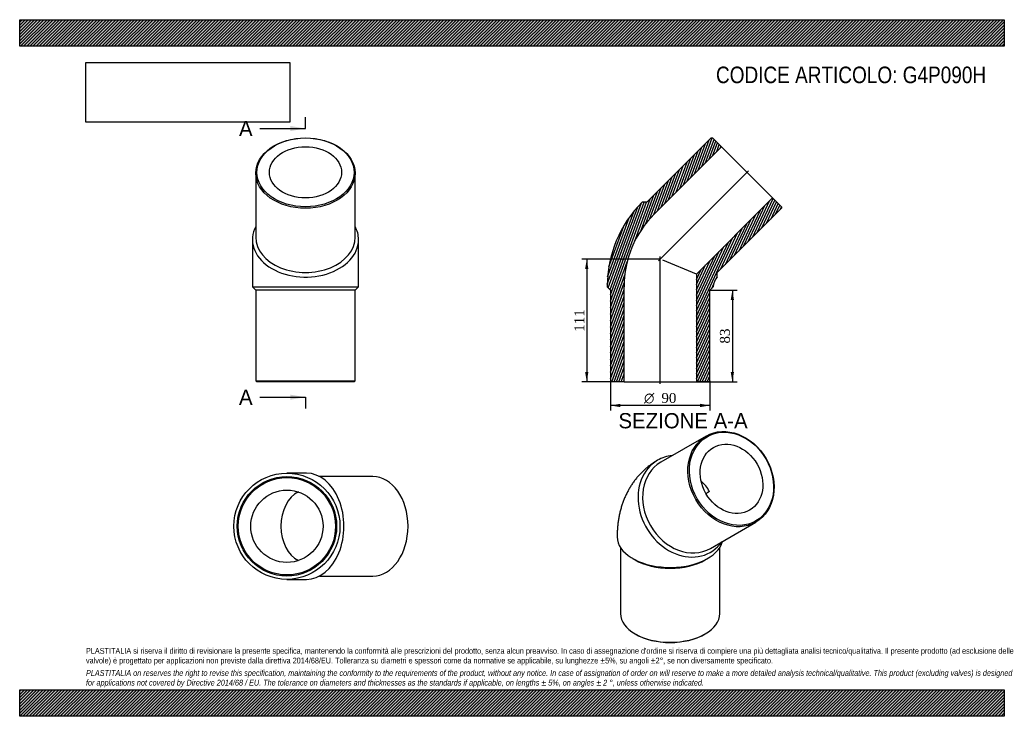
# Model space of a CAD drawing. Header units: millimetres. Extents: x 0 to 891, y 0 to 630.
import ezdxf
from ezdxf.enums import TextEntityAlignment as Align
from ezdxf.lldxf.tags import DXFTag

# ---------------------------------------------------------------- set-up
doc = ezdxf.new("R2010")
doc.units = ezdxf.units.MM
doc.header["$LTSCALE"] = 3
for name, color, linetype in [('Default', 7, 'Continuous'), ('DV4_Default', 7, 'Continuous'), ('G4P090H', 7, 'Continuous')]:
    doc.layers.add(name, color=color, linetype=linetype)
doc.styles.add('SEACAD_Solid_Edge_ANSI', font='seans.ttf')
doc.styles.add('SEACAD_Solid_Edge_ANSI1_Symbols', font='semeca1.ttf')
doc.styles.add('SEACAD_Times_New_Roman', font='times.ttf')
tags = doc.linetypes.add('CENTER2', pattern=[28.575, 19.05, -3.175, 3.175, -3.175]).pattern_tags.tags
tags[10:11] = [DXFTag(74, 4), DXFTag(75, 0), DXFTag(340, '0'), DXFTag(46, 0.0), DXFTag(50, 0.0), DXFTag(44, 0.0), DXFTag(45, 0.0)]
tags[8:9] = [DXFTag(74, 4), DXFTag(75, 0), DXFTag(340, '0'), DXFTag(46, 0.0), DXFTag(50, 0.0), DXFTag(44, 0.0), DXFTag(45, 0.0)]
tags[6:7] = [DXFTag(74, 4), DXFTag(75, 0), DXFTag(340, '0'), DXFTag(46, 0.0), DXFTag(50, 0.0), DXFTag(44, 0.0), DXFTag(45, 0.0)]
tags[4:5] = [DXFTag(74, 4), DXFTag(75, 0), DXFTag(340, '0'), DXFTag(46, 0.0), DXFTag(50, 0.0), DXFTag(44, 0.0), DXFTag(45, 0.0)]
doc.dimstyles.new('ANSImm', dxfattribs={"dimtxt": 9, "dimasz": 9, "dimexe": 4.5, "dimexo": 0, "dimgap": 2.25, "dimtad": 1, "dimdsep": 46, "dimtxsty": 'SEACAD_Times_New_Roman', "dimblk1": '_SE_FILLED', "dimblk2": '_SE_FILLED', "dimsah": 1, "dimcen": 4.5, "dimazin": 0, "dimtfac": 0.85, "dimtdec": 3, "dimtofl": 0, "dimtmove": 0, "dimatfit": 3, "dimfxl": 1, "dimarcsym": 0})
picture_1 = doc.add_image_def('image1.jpg', size_in_pixel=(4302, 1260))

# ---------------------------------------------------------------- blocks, each defined once
blk = doc.blocks.new('SE')
at = {"layer": 'G4P090H', "color": 7, "linetype": 'Continuous'}
for p, q in [((621.13, 253.46), (580.13, 229.79)), ((625.13, 151.85), (666.13, 175.52)), ((543.63, 152.68), (543.63, 92.92)), ((633.63, 92.92), (633.63, 152.68)), ((554.69, 142.73), (556.81, 141.51)), ((620.45, 141.51), (622.57, 142.73)), ((556.81, 74.55), (557.51, 74.14)), ((619.74, 74.14), (620.45, 74.55))]:
    blk.add_line(p, q, dxfattribs=at)
blk.add_arc((646.37, 165.62), 43.7, 120.41545, 125.27217, dxfattribs=at)
for centre, major_axis in [((643.63, 214.49), (22.5, -38.97)), ((644.13, 214.78), (-22, 38.11)), ((644.13, 214.78), (16.35, -28.32))]:
    blk.add_ellipse(centre, major_axis=major_axis, ratio=0.816497, dxfattribs=at)
for centre, major_axis, ratio, start_param, end_param in [((601.13, 189.96), (-24, 41.57), 0.816497, 5.927764, 6.283185), ((601.13, 189.96), (-24, 41.57), 0.816497, 0, 3.497014), ((602.63, 190.82), (22.5, -38.97), 0.816497, 3.141593, 6.283185), ((601.13, 189.96), (16.35, -28.32), 0.816497, 1.570796, 1.94763), ((588.63, 162.33), (48, 0), 0.57735, 3.141593, 6.132922), ((588.63, 159.88), (-45, 0), 0.57735, 0.785398, 2.356195), ((588.63, 92.92), (45, 0), 0.57735, 3.141593, 6.283185), ((588.63, 92.11), (-44, 0), 0.57735, 0.785398, 2.356195)]:
    blk.add_ellipse(centre, major_axis=major_axis, ratio=ratio, start_param=start_param, end_param=end_param, dxfattribs=at)
blk.add_open_spline([(577.13, 231.52), (576.09, 230.91), (574.33, 229.86), (571.51, 227.94), (568.83, 225.92), (566.23, 223.75), (563.75, 221.47), (561.38, 219.06), (559.12, 216.54), (556.98, 213.9), (554.96, 211.15), (553.07, 208.3), (551.29, 205.35), (549.65, 202.29), (548.13, 199.14), (546.75, 195.89), (545.5, 192.55), (544.39, 189.12), (543.41, 185.59), (542.58, 181.98), (541.88, 178.29), (541.34, 174.52), (540.94, 170.67), (540.7, 166.83), (540.63, 163.95), (540.63, 162.55), (540.63, 162.33)], degree=3, knots=[0, 0, 0, 0, 0.03982, 0.080903, 0.121946, 0.162986, 0.20406, 0.245207, 0.286465, 0.327875, 0.36948, 0.411321, 0.453444, 0.495893, 0.538713, 0.581949, 0.625641, 0.669828, 0.714542, 0.759806, 0.805632, 0.852018, 0.898946, 0.94638, 0.992768, 1, 1, 1, 1], dxfattribs=at)
blk = doc.blocks.new('SE1')
at = {"layer": 'G4P090H', "color": 7, "linetype": 'Continuous'}
for p, q in [((213.62, 491.23), (213.62, 433.25)), ((303.62, 433.25), (303.62, 491.23)), ((210.62, 431.13), (210.62, 388.45)), ((306.62, 388.45), (306.62, 431.13)), ((210.62, 388.45), (306.62, 388.45)), ((210.62, 388.45), (213.62, 385.45)), ((303.62, 385.45), (213.62, 385.45)), ((213.62, 385.45), (213.62, 303.45)), ((303.62, 385.45), (306.62, 388.45)), ((303.62, 303.45), (303.62, 385.45)), ((213.62, 303.45), (303.62, 303.45)), ((213.62, 303.45), (214.62, 302.45)), ((302.62, 302.45), (303.62, 303.45)), ((302.62, 302.45), (214.62, 302.45))]:
    blk.add_line(p, q, dxfattribs=at)
for centre, major_axis in [((258.62, 491.23), (-45, 0)), ((258.62, 491.94), (-44, 0)), ((258.62, 491.94), (32.7, 0))]:
    blk.add_ellipse(centre, major_axis=major_axis, ratio=0.707107, dxfattribs=at)
for centre, major_axis, start_param, end_param in [((258.62, 431.13), (48, 0), 2.786171, 6.283185), ((258.62, 431.13), (48, 0), 0, 0.355421), ((258.62, 433.25), (-45, 0), 0, 3.141593)]:
    blk.add_ellipse(centre, major_axis=major_axis, ratio=0.707107, start_param=start_param, end_param=end_param, dxfattribs=at)
blk = doc.blocks.new('SE2')
at = {"layer": 'G4P090H', "color": 7, "linetype": 'Continuous'}
for p, q in [((259.49, 219.86), (241.81, 219.86)), ((319.59, 216.86), (271.3, 216.86)), ((271.3, 126.86), (319.59, 126.86)), ((241.81, 123.86), (259.49, 123.86))]:
    blk.add_line(p, q, dxfattribs=at)
for radius in [48, 45, 44, 32.7]:
    blk.add_circle((241.81, 171.86), radius, dxfattribs=at)
for centre, major_axis, start_param, end_param in [((259.49, 171.86), (0, -48), 0, 3.141593), ((319.59, 171.86), (0, 45), 3.141593, 6.283185), ((259.49, 171.86), (0, -32.7), 3.463817, 5.960961)]:
    blk.add_ellipse(centre, major_axis=major_axis, ratio=0.707107, start_param=start_param, end_param=end_param, dxfattribs=at)
blk = doc.blocks.new('SE4')
at = {"color": 7, "linetype": 'Continuous', "style": 'SEACAD_Solid_Edge_ANSI'}
blk.add_text('A', height=13.8, dxfattribs=at).set_placement((198.45, 538.48), align=Align.TOP_LEFT)
blk = doc.blocks.new('SE5')
at = {"color": 7, "linetype": 'Continuous', "style": 'SEACAD_Solid_Edge_ANSI'}
blk.add_text('A', height=13.8, dxfattribs=at).set_placement((198.45, 295.48), align=Align.TOP_LEFT)
blk = doc.blocks.new('SEANNOT_GROUP')
at = {"linetype": 'Continuous'}
blk.add_hatch(color=7, dxfattribs=at).paths.add_polyline_path([(244.82, 529.28), (258.62, 531.58), (244.82, 533.88)])
at = {"color": 7, "linetype": 'Continuous'}
blk.add_lwpolyline([(217.22, 531.58), (258.62, 531.58)], dxfattribs=at)
blk = doc.blocks.new('SEANNOT_GROUP1')
at = {"linetype": 'Continuous'}
blk.add_hatch(color=7, dxfattribs=at).paths.add_polyline_path([(244.82, 286.28), (258.62, 288.58), (244.82, 290.88)])
at = {"color": 7, "linetype": 'Continuous'}
blk.add_lwpolyline([(217.22, 288.58), (258.62, 288.58)], dxfattribs=at)
blk = doc.blocks.new('SE3')
at = {"layer": 'Default', "color": 7, "linetype": 'CENTER2'}
for p, q in [((258.62, 531.58), (258.62, 541.93)), ((258.62, 288.58), (258.62, 278.23))]:
    blk.add_line(p, q, dxfattribs=at)
at = {"layer": 'Default', "color": 7, "linetype": 'CENTER2', "const_width": 0.0001}
blk.add_lwpolyline([(258.62, 531.58), (258.62, 288.58)], dxfattribs=at)
at = {"layer": 'Default'}
for name in ['SE4', 'SEANNOT_GROUP', 'SE5', 'SEANNOT_GROUP1']:
    blk.add_blockref(name, (0, 0), dxfattribs=at)
blk = doc.blocks.new('SE6')
at = {"layer": 'G4P090H', "linetype": 'Continuous'}
h = blk.add_hatch(dxfattribs=at)
h.set_pattern_fill('LINE', scale=0.62992, angle=70, style=0)
edge = h.paths.add_edge_path()
edge.add_line((625.63, 523.05), (567.64, 465.07))
edge.add_line((567.64, 465.07), (563.4, 465.07))
edge.add_arc((640.02, 388.45), 108.36, 135, 180)
edge.add_line((531.66, 388.45), (534.66, 385.45))
edge.add_line((534.66, 385.45), (534.66, 303.45))
edge.add_line((534.66, 303.45), (535.66, 302.45))
edge.add_line((535.66, 302.45), (546.96, 302.45))
edge.add_line((546.96, 302.45), (546.96, 388.45))
edge.add_arc((640.02, 388.45), 93.06, 135, 180, ccw=False)
edge.add_line((574.22, 454.25), (635.03, 515.06))
edge.add_line((635.03, 515.06), (627.04, 523.05))
edge.add_line((627.04, 523.05), (625.63, 523.05))
h = blk.add_hatch(dxfattribs=at)
h.set_pattern_fill('LINE', scale=0.62992, angle=65, style=0)
edge = h.paths.add_edge_path()
edge.add_line((631.28, 401.43), (689.27, 459.41))
edge.add_line((689.27, 459.41), (689.27, 460.82))
edge.add_line((689.27, 460.82), (681.28, 468.82))
edge.add_line((681.28, 468.82), (612.36, 399.9))
edge.add_line((612.36, 399.9), (612.36, 302.45))
edge.add_line((612.36, 302.45), (623.66, 302.45))
edge.add_line((623.66, 302.45), (624.66, 303.45))
edge.add_line((624.66, 303.45), (624.66, 385.45))
edge.add_line((624.66, 385.45), (627.66, 388.45))
edge.add_arc((640.02, 388.45), 12.36, 135, 180, ccw=False)
edge.add_line((631.28, 397.19), (631.28, 401.43))
at = {"layer": 'DV4_Default', "color": 7, "linetype": 'CENTER2'}
for p, q in [((578.06, 411.84), (659.39, 493.17)), ((579.66, 300.7), (579.66, 415.77))]:
    blk.add_line(p, q, dxfattribs=at)
at = {"layer": 'G4P090H', "color": 7, "linetype": 'Continuous'}
for p, q in [((625.63, 523.05), (567.64, 465.07)), ((625.63, 523.05), (627.04, 523.05)), ((635.03, 515.06), (627.04, 523.05)), ((574.22, 454.25), (635.03, 515.06)), ((635.03, 515.06), (681.28, 468.82)), ((567.64, 465.07), (563.4, 465.07)), ((681.28, 468.82), (612.36, 399.9)), ((689.27, 460.82), (681.28, 468.82)), ((631.28, 401.43), (689.27, 459.41)), ((689.27, 460.82), (689.27, 459.41)), ((612.36, 399.9), (582.05, 412.46)), ((631.28, 397.19), (631.28, 401.43)), ((612.36, 399.9), (612.36, 302.45)), ((531.66, 388.45), (534.66, 385.45)), ((534.66, 385.45), (534.66, 303.45)), ((546.96, 302.45), (546.96, 388.45)), ((624.66, 385.45), (627.66, 388.45)), ((624.66, 303.45), (624.66, 385.45)), ((535.66, 302.45), (534.66, 303.45)), ((624.66, 303.45), (623.66, 302.45)), ((546.96, 302.45), (535.66, 302.45)), ((546.96, 302.45), (612.36, 302.45)), ((623.66, 302.45), (612.36, 302.45))]:
    blk.add_line(p, q, dxfattribs=at)
for radius in [108.36, 93.06, 12.36]:
    blk.add_arc((640.02, 388.45), radius, 135, 180, dxfattribs=at)
blk = doc.blocks.new('DMBLK9')
at = {"layer": 'Default', "linetype": 'Continuous'}
for points in [[(646.4, 376.45), (644.9, 385.45), (643.4, 376.45)], [(646.4, 311.45), (643.4, 311.45), (644.9, 302.45)]]:
    blk.add_hatch(color=7, dxfattribs=at).paths.add_polyline_path(points)
at = {"layer": 'Default', "color": 7, "linetype": 'Continuous'}
for p, q in [((624.66, 385.45), (649.4, 385.45)), ((644.9, 385.45), (644.9, 302.45)), ((612.36, 302.45), (649.4, 302.45))]:
    blk.add_line(p, q, dxfattribs=at)
at = {"layer": 'Default', "color": 7, "linetype": 'Continuous', "style": 'SEACAD_Times_New_Roman'}
blk.add_text('83', height=9, rotation=90, dxfattribs=at).set_placement((633.65, 337.12), align=Align.TOP_LEFT)
blk = doc.blocks.new('_SE_FILLED')
at = {"color": 0}
blk.add_line((0, 0), (-1, 0), dxfattribs=at)
blk.add_solid([(0, 0), (-1, -0.1665), (-1, 0.1665), (0, 0)], dxfattribs=at)
blk = doc.blocks.new('GDimGGroup')
at = {"layer": 'Default', "linetype": 'Continuous'}
for points in [[(543.66, 279.63), (543.66, 282.63), (534.66, 281.13)], [(615.66, 279.63), (624.66, 281.13), (615.66, 282.63)]]:
    blk.add_hatch(color=7, dxfattribs=at).paths.add_polyline_path(points)
at = {"layer": 'Default', "color": 7, "linetype": 'Continuous'}
for p, q in [((534.66, 303.45), (534.66, 276.63)), ((624.66, 303.45), (624.66, 276.63)), ((624.66, 281.13), (534.66, 281.13))]:
    blk.add_line(p, q, dxfattribs=at)
for s, style, p in [('O', 'SEACAD_Solid_Edge_ANSI1_Symbols', (565.01, 292.38)), ('90', 'SEACAD_Times_New_Roman', (580.67, 292.38))]:
    blk.add_text(s, height=9, dxfattribs=dict(at, style=style)).set_placement(p, align=Align.TOP_LEFT)
blk = doc.blocks.new('DMBLK10')
at = {"layer": 'Default', "linetype": 'Continuous'}
for points in [[(511.66, 404.45), (514.66, 404.45), (513.16, 413.45)], [(511.66, 311.45), (513.16, 302.45), (514.66, 311.45)]]:
    blk.add_hatch(color=7, dxfattribs=at).paths.add_polyline_path(points)
at = {"layer": 'Default', "color": 7, "linetype": 'Continuous'}
for p, q in [((579.66, 413.45), (508.66, 413.45)), ((513.16, 413.45), (513.16, 302.45)), ((546.96, 302.45), (508.66, 302.45))]:
    blk.add_line(p, q, dxfattribs=at)
at = {"layer": 'Default', "color": 7, "linetype": 'Continuous', "style": 'SEACAD_Times_New_Roman'}
blk.add_text('111', height=9, rotation=90, dxfattribs=at).set_placement((501.91, 347.71), align=Align.TOP_LEFT)

msp = doc.modelspace()

# ---------------------------------------------------------------- hatches: boundary and pattern name
at = {"layer": 'Default', "linetype": 'Continuous'}
h = msp.add_hatch(dxfattribs=at)
h.set_pattern_fill('LINE', scale=0.629921, angle=45, style=0)
h.paths.add_polyline_path([(891, 606), (891, 630), (0, 630), (0, 606)])
for points in [[(891, 606), (891, 630), (0, 630), (0, 606)], [(891, 0), (891, 24), (0, 24), (0, 0)]]:
    msp.add_hatch(color=7, dxfattribs=at).paths.add_polyline_path(points)
h = msp.add_hatch(dxfattribs=at)
h.set_pattern_fill('LINE', scale=0.62992, angle=45, style=0)
h.paths.add_polyline_path([(891, 0), (891, 24), (0, 24), (0, 0)])

# ---------------------------------------------------------------- linework, layer by layer
at = {"layer": 'Default', "color": 7, "linetype": 'Continuous'}
for p, q in [((0, 630), (891, 630)), ((0, 606), (0, 630)), ((891, 630), (891, 606)), ((891, 606), (0, 606)), ((0, 24), (891, 24)), ((0, 0), (0, 24)), ((891, 24), (891, 0)), ((891, 0), (0, 0))]:
    msp.add_line(p, q, dxfattribs=at)

# ---------------------------------------------------------------- block references
at = {"layer": 'Default'}
for name in ['SE3', 'SE1', 'SE6', 'GDimGGroup', 'SE', 'SE2']:
    msp.add_blockref(name, (0, 0), dxfattribs=at)

# ---------------------------------------------------------------- texts
at = {"layer": 'Default', "color": 7, "linetype": 'Continuous', "style": 'SEACAD_Solid_Edge_ANSI'}
msp.add_text('SEZIONE A-A', height=13.8, dxfattribs=at).set_placement((541.851, 274.234), align=Align.TOP_LEFT)
at = {"layer": 'Default', "attachment_point": 1}
for s, insert, char_height, width in [('{\\fArial Narrow|b0||i0||c0|p34;\\C7;\\H15.00000015;\\W1.;CODICE ARTICOLO: G4P090H}', (630.107, 587.604), 15, 245.43063), ("{\\fArial Narrow|b0||i0||c0|p34;\\C7;\\H5.250000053;\\W1.;PLASTITALIA si riserva il diritto di revisionare la presente specifica, mantenendo la conformità alle prescrizioni del prodotto, senza alcun preavviso. In caso di assegnazione d'ordine si riserva di compiere una più dettagliata analisi tecnico/qualitativa. Il presente prodotto (ad esclusione delle \\P}{\\fArial Narrow|b0||i0||c0|p34;\\C7;\\H5.250000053;\\W1.;valvole) è progettato per applicazioni non previste dalla direttiva 2014/68/EU. Tolleranza su diametri e spessori come da normative se applicabile, su lunghezze ±5%, su angoli ±2°, se non diversamente specificato.\\P}{\\fArial Narrow|b0||i0||c0|p34;\\C7;\\H1.500000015;\\W1.;   \\P}{\\fArial Narrow|b0||i1||c0|p34;\\C7;\\H5.250000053;\\W1.;PLASTITALIA on reserves the right to revise this specification, maintaining the conformity to the requirements of the product, without any notice. In case of assignation of order on will reserve to make a more detailed analysis technical/qualitative. This product (excluding valves) is designed \\P}{\\fArial Narrow|b0||i1||c0|p34;\\C7;\\H5.250000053;\\W1.;for applications not covered by Directive 2014/68 / EU. The tolerance on diameters and thicknesses as the standards if applicable, on lengths ± 5%, on angles ± 2 °, unless otherwise indicated.\\P}", (60, 61.807), 5.25, 771.00001)]:
    msp.add_mtext(s, dxfattribs=dict(at, insert=insert, char_height=char_height, width=width))

# ---------------------------------------------------------------- dimensions: what is measured, and where the dimension line sits
at = {"layer": 'Default', "color": 7, "linetype": 'Continuous'}
for base, p1, p2, picture, middle in [((500.817, 316.043), (579.664, 413.449), (546.964, 302.449), 'DMBLK10', (513.162, 357.949)), ((644.898, 302.449), (624.664, 385.449), (612.364, 302.449), 'DMBLK9', (644.898, 343.949))]:
    dim = msp.add_linear_dim(base=base, p1=p1, p2=p2, angle=90, text='\\A1;<>', dimstyle='ANSImm', dxfattribs=at)
    dim.commit()
    dim.dimension.update_dxf_attribs({"geometry": picture, "text_midpoint": middle, "dimtype": 160})

# ---------------------------------------------------------------- pictures from other files: only their frames are drawn
image = msp.add_image(picture_1, insert=(60, 537.31), size_in_units=(184.371, 54))
image.dxf.flags = 7

doc.saveas('drawing.dxf')
